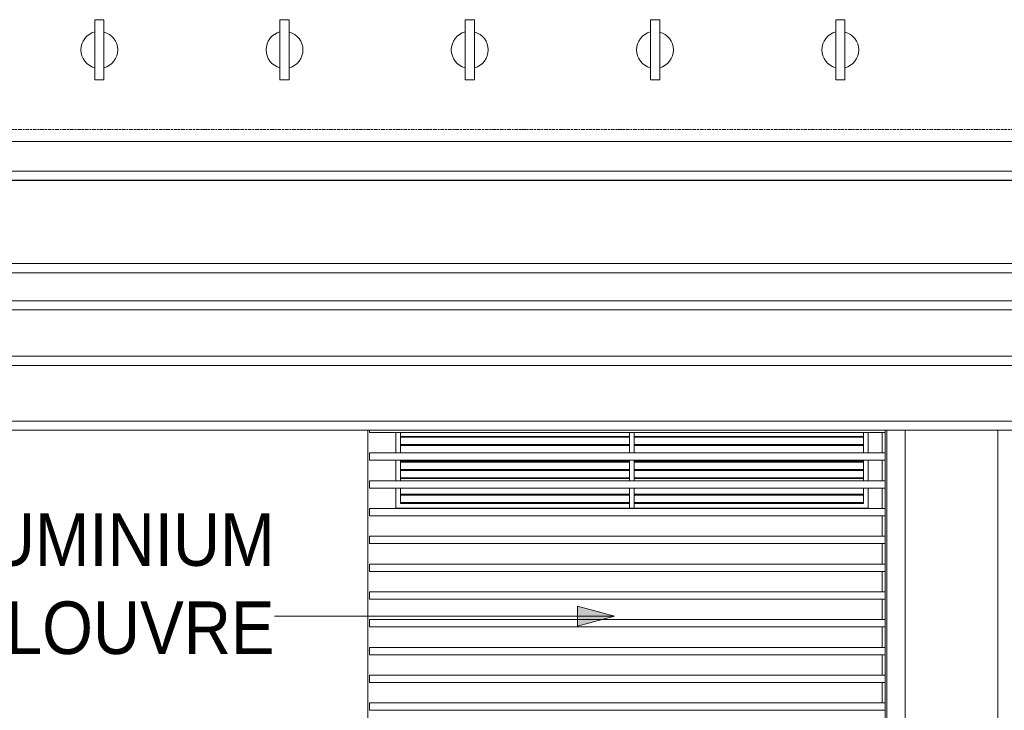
# Model space of a CAD drawing. Header units: millimetres. Extents: x -121668 to 127737, y 1553 to 34854.
# Tile 24 of 94: x -80719 to -75404, y 8313 to 12042. Entities that reach past the tile are written whole.
import ezdxf

# ---------------------------------------------------------------- set-up
doc = ezdxf.new("R2010")
doc.units = ezdxf.units.MM
doc.linetypes.add('Center', pattern=[40, 10, -5, 20, -5])
for name, color, linetype, lineweight in [('A-CLNG', 13, 'Continuous', 20), ('A-FLOR', 192, 'Continuous', 9), ('A-FLOR-LEVL', 51, 'Continuous', 9), ('A-GENM', 13, 'Continuous', 20), ('A-GLAZ', 151, 'Continuous', 9), ('A-GLAZ-CWMG', 51, 'Continuous', 20), ('A-WALL', 113, 'Continuous', 20), ('G-ANNO-TEXT', 231, 'Continuous', 5), ('S-BEAM', 12, 'Continuous', 20)]:
    doc.layers.add(name, color=color, linetype=linetype, lineweight=lineweight)
doc.styles.add('Swis721 BT_1', font='swiss.ttf', dxfattribs={"width": 0.89, "height": 283.821263})

# ---------------------------------------------------------------- blocks, each defined once
blk = doc.blocks.new('Rectangular Mullion - DLN_8 x 75mm _WD_-3302490-Copy of GBP_NORTH ELEAVTION')
at = {"layer": 'A-GLAZ-CWMG'}
for p, q in [((-76047.3, 5953), (-76047.3, 6063)), ((-76039.3, 5933), (-76039.3, 6083))]:
    blk.add_line(p, q, dxfattribs=at)
blk = doc.blocks.new('Rectangular Mullion - DLN_40 x 120mm _WD_-14199510-Copy of GBP_NORTH ELEAVTION')
at = {"layer": 'A-GLAZ-CWMG'}
for p, q in [((-78831.3, 8163), (-78831.3, 8203)), ((-76047.3, 8203), (-78831.3, 8203)), ((-76047.3, 8203), (-76047.3, 8163)), ((-76047.3, 8163), (-78831.3, 8163))]:
    blk.add_line(p, q, dxfattribs=at)
blk = doc.blocks.new('Rectangular Mullion - DLN_8 x 75mm _WD_-V3-Copy of GBP_NORTH ELEAVTION')
at = {"layer": 'A-GLAZ-CWMG'}
for p, q in [((-76047.3, 9703), (-76047.3, 9813)), ((-76039.3, 9683), (-76039.3, 9825))]:
    blk.add_line(p, q, dxfattribs=at)
blk = doc.blocks.new('Rectangular Mullion - DLN_40 x 120mm _WD_-V4-Copy of GBP_NORTH ELEAVTION')
at = {"layer": 'A-GLAZ-CWMG'}
for p, q in [((-78831.3, 9813), (-78831.3, 9825)), ((-76047.3, 9813), (-78831.3, 9813)), ((-76047.3, 9825), (-76047.3, 9813))]:
    blk.add_line(p, q, dxfattribs=at)
blk = doc.blocks.new('Structural Framing 1 - Structural Framing 1-10457552-Copy of GBP_NORTH ELEAVTION')
at = {"layer": 'S-BEAM'}
for p, q in [((-90689.3, 10725), (-48809.3, 10725)), ((-48539.3, 10675), (-90689.3, 10675)), ((-90689.3, 10525), (-48539.3, 10525)), ((-48809.3, 10475), (-90689.3, 10475))]:
    blk.add_line(p, q, dxfattribs=at)
blk = doc.blocks.new('DLN_Banner hook - DLN_Banner hook-V33-Copy of GBP_NORTH ELEAVTION')
at = {"layer": 'A-GENM'}
for p, q in [((-86264.3, 12042.4), (-86314.3, 12042.4)), ((-86314.3, 12042.4), (-86314.3, 11976.5)), ((-86264.3, 11975.4), (-86264.3, 12042.4)), ((-86314.3, 11976.5), (-86314.3, 11782.8)), ((-86264.3, 11975.4), (-86264.3, 11783.2)), ((-86314.3, 11868.4), (-86314.3, 11890.9)), ((-86264.3, 11890.9), (-86264.3, 11868.4)), ((-86314.3, 11782.8), (-86314.3, 11716.9)), ((-86264.4, 11716.9), (-86264.4, 11783.1)), ((-86314.3, 11716.9), (-86264.4, 11716.9))]:
    blk.add_line(p, q, dxfattribs=at)
for centre, radius, start, end in [((-86289.3, 11879.6), 100, 104.4775, 255.5225), ((-86289.3, 11879.3), 99.3, 284.4965, 75.4447)]:
    blk.add_arc(centre, radius, start, end, dxfattribs=at)
blk = doc.blocks.new('DLN_Louvre - 1300 x 750 _WH_ _ML02_-18895324-Copy of GBP_NORTH ELEAVTION')
at = {"layer": 'A-GLAZ'}
for p, q in [((-77426.8, 9813), (-77426.8, 9703)), ((-77401.8, 9703), (-77401.8, 9813)), ((-77401.8, 9787.3), (-77401.8, 9792.3)), ((-76164.3, 9792.3), (-77401.8, 9792.3)), ((-76164.3, 9787.3), (-77401.8, 9787.3)), ((-76164.3, 9813), (-76164.3, 9703)), ((-76164.3, 9792.3), (-76164.3, 9787.3)), ((-76139.3, 9703), (-76139.3, 9813)), ((-77401.8, 9742.7), (-77401.8, 9747.7)), ((-76164.3, 9747.7), (-77401.8, 9747.7)), ((-76164.3, 9742.7), (-77401.8, 9742.7)), ((-76164.3, 9747.7), (-76164.3, 9742.7)), ((-77426.8, 9663), (-77426.8, 9553)), ((-77401.8, 9553), (-77401.8, 9663)), ((-77401.8, 9653.4), (-77401.8, 9658.4)), ((-76164.3, 9658.4), (-77401.8, 9658.4)), ((-76164.3, 9653.4), (-77401.8, 9653.4)), ((-76164.3, 9663), (-76164.3, 9553)), ((-76164.3, 9658.4), (-76164.3, 9653.4)), ((-76139.3, 9553), (-76139.3, 9663)), ((-77401.8, 9608.8), (-77401.8, 9613.8)), ((-76164.3, 9613.8), (-77401.8, 9613.8)), ((-76164.3, 9608.8), (-77401.8, 9608.8)), ((-77401.8, 9564.1), (-77401.8, 9569.1)), ((-76164.3, 9569.1), (-77401.8, 9569.1)), ((-76164.3, 9613.8), (-76164.3, 9608.8)), ((-76164.3, 9569.1), (-76164.3, 9564.1)), ((-76164.3, 9564.1), (-77401.8, 9564.1)), ((-77426.8, 9513), (-77426.8, 9405.2)), ((-77401.8, 9430.2), (-77401.8, 9513)), ((-77401.8, 9474.8), (-77401.8, 9479.8)), ((-76164.3, 9479.8), (-77401.8, 9479.8)), ((-76164.3, 9474.8), (-77401.8, 9474.8)), ((-76164.3, 9513), (-76164.3, 9430.2)), ((-76164.3, 9479.8), (-76164.3, 9474.8)), ((-76139.3, 9405.2), (-76139.3, 9513)), ((-77401.8, 9430.2), (-77401.8, 9435.2)), ((-76164.3, 9435.2), (-77401.8, 9435.2)), ((-76164.3, 9430.2), (-77401.8, 9430.2)), ((-76164.3, 9430.2), (-77401.8, 9430.2)), ((-76164.3, 9435.2), (-76164.3, 9430.2)), ((-77426.8, 9405.2), (-76139.3, 9405.2))]:
    blk.add_line(p, q, dxfattribs=at)

msp = doc.modelspace()

# ---------------------------------------------------------------- hatches: boundary and pattern name
at = {"layer": 'G-ANNO-TEXT'}
msp.add_hatch(color=7, dxfattribs=at).paths.add_polyline_path([(-77509, 8821.8), (-77709, 8875.4), (-77709, 8768.2)], flags=0)

# ---------------------------------------------------------------- linework, layer by layer
at = {"layer": 'A-CLNG'}
for p, q in [((-90439.3, 10225), (-48689.3, 10225)), ((-48689.3, 10175), (-90439.3, 10175)), ((-90319.3, 9875), (-48809.3, 9875)), ((-48809.3, 9825), (-90319.3, 9825))]:
    msp.add_line(p, q, dxfattribs=at)
at = {"layer": 'A-FLOR', "lineweight": 15}
msp.add_line((-86439.3, 11385), (-71539.3, 11385), dxfattribs=at)
at = {"layer": 'A-FLOR'}
for p, q in [((-90449.3, 11225), (-63139.3, 11225)), ((-48679.3, 11175), (-90449.3, 11175))]:
    msp.add_line(p, q, dxfattribs=at)
at = {"layer": 'A-FLOR-LEVL', "linetype": 'Center', "lineweight": 5}
msp.add_line((-108303, 11450), (-8057.7, 11450), dxfattribs=at)
at = {"layer": 'A-WALL'}
msp.add_line((-48839.3, 11173.9), (-90289.3, 11173.9), dxfattribs=at)
at = {"layer": 'A-WALL', "lineweight": 15}
for p, q in [((-78839.3, 9825), (-78839.3, 5700)), ((-78689.3, 9703), (-78689.3, 9813)), ((-76139.3, 9813), (-76139.3, 9703)), ((-76064.3, 9703), (-76064.3, 9813)), ((-75939.3, 9825), (-75939.3, 8250)), ((-75439.3, 5700), (-75439.3, 9825)), ((-78689.3, 9553), (-78689.3, 9663)), ((-76139.3, 9663), (-76139.3, 9553)), ((-76064.3, 9553), (-76064.3, 9663)), ((-78689.3, 9405.2), (-78689.3, 9513)), ((-76139.3, 9513), (-76139.3, 9405.2)), ((-76064.3, 9403), (-76064.3, 9513)), ((-76139.3, 9405.2), (-78689.3, 9405.2)), ((-76064.3, 9253), (-76064.3, 9363)), ((-76064.3, 9103), (-76064.3, 9213)), ((-76064.3, 8953), (-76064.3, 9063)), ((-76064.3, 8803), (-76064.3, 8913)), ((-76064.3, 8653), (-76064.3, 8763)), ((-76064.3, 8503), (-76064.3, 8613)), ((-76064.3, 8353), (-76064.3, 8463))]:
    msp.add_line(p, q, dxfattribs=at)
at = {"layer": 'G-ANNO-TEXT', "color": 7}
for p, q in [((-77509, 8821.8), (-77709, 8875.4)), ((-77709, 8875.4), (-77709, 8768.2)), ((-77509, 8821.8), (-79343.4, 8821.8)), ((-77709, 8768.2), (-77509, 8821.8))]:
    msp.add_line(p, q, dxfattribs=at)

# ---------------------------------------------------------------- block references
at = {"layer": 'A-GENM'}
for p in [(6000, 0), (7000, 0), (8000, 0), (9000, 0), (10000, 0)]:
    msp.add_blockref('DLN_Banner hook - DLN_Banner hook-V33-Copy of GBP_NORTH ELEAVTION', p, dxfattribs=at)
at = {"layer": 'A-GLAZ'}
for p in [(-1262.5, 0), (0, 0)]:
    msp.add_blockref('DLN_Louvre - 1300 x 750 _WH_ _ML02_-18895324-Copy of GBP_NORTH ELEAVTION', p, dxfattribs=at)
at = {"layer": 'A-GLAZ-CWMG'}
for name, p in [('Rectangular Mullion - DLN_40 x 120mm _WD_-V4-Copy of GBP_NORTH ELEAVTION', (0, 0)), ('Rectangular Mullion - DLN_8 x 75mm _WD_-V3-Copy of GBP_NORTH ELEAVTION', (0, 0)), ('Rectangular Mullion - DLN_40 x 120mm _WD_-14199510-Copy of GBP_NORTH ELEAVTION', (0, 1500)), ('Rectangular Mullion - DLN_8 x 75mm _WD_-3302490-Copy of GBP_NORTH ELEAVTION', (0, 3600)), ('Rectangular Mullion - DLN_40 x 120mm _WD_-14199510-Copy of GBP_NORTH ELEAVTION', (0, 1350)), ('Rectangular Mullion - DLN_8 x 75mm _WD_-3302490-Copy of GBP_NORTH ELEAVTION', (0, 3450)), ('Rectangular Mullion - DLN_40 x 120mm _WD_-14199510-Copy of GBP_NORTH ELEAVTION', (0, 1200)), ('Rectangular Mullion - DLN_8 x 75mm _WD_-3302490-Copy of GBP_NORTH ELEAVTION', (0, 3300)), ('Rectangular Mullion - DLN_40 x 120mm _WD_-14199510-Copy of GBP_NORTH ELEAVTION', (0, 1050)), ('Rectangular Mullion - DLN_8 x 75mm _WD_-3302490-Copy of GBP_NORTH ELEAVTION', (0, 3150)), ('Rectangular Mullion - DLN_40 x 120mm _WD_-14199510-Copy of GBP_NORTH ELEAVTION', (0, 900)), ('Rectangular Mullion - DLN_8 x 75mm _WD_-3302490-Copy of GBP_NORTH ELEAVTION', (0, 3000)), ('Rectangular Mullion - DLN_40 x 120mm _WD_-14199510-Copy of GBP_NORTH ELEAVTION', (0, 750)), ('Rectangular Mullion - DLN_8 x 75mm _WD_-3302490-Copy of GBP_NORTH ELEAVTION', (0, 2850)), ('Rectangular Mullion - DLN_40 x 120mm _WD_-14199510-Copy of GBP_NORTH ELEAVTION', (0, 600)), ('Rectangular Mullion - DLN_8 x 75mm _WD_-3302490-Copy of GBP_NORTH ELEAVTION', (0, 2700)), ('Rectangular Mullion - DLN_40 x 120mm _WD_-14199510-Copy of GBP_NORTH ELEAVTION', (0, 450)), ('Rectangular Mullion - DLN_8 x 75mm _WD_-3302490-Copy of GBP_NORTH ELEAVTION', (0, 2550)), ('Rectangular Mullion - DLN_40 x 120mm _WD_-14199510-Copy of GBP_NORTH ELEAVTION', (0, 300)), ('Rectangular Mullion - DLN_8 x 75mm _WD_-3302490-Copy of GBP_NORTH ELEAVTION', (0, 2400)), ('Rectangular Mullion - DLN_40 x 120mm _WD_-14199510-Copy of GBP_NORTH ELEAVTION', (0, 150)), ('Rectangular Mullion - DLN_8 x 75mm _WD_-3302490-Copy of GBP_NORTH ELEAVTION', (0, 2250))]:
    msp.add_blockref(name, p, dxfattribs=at)
at = {"layer": 'S-BEAM'}
msp.add_blockref('Structural Framing 1 - Structural Framing 1-10457552-Copy of GBP_NORTH ELEAVTION', (0, 0), dxfattribs=at)

# ---------------------------------------------------------------- texts
at = {"layer": 'G-ANNO-TEXT', "color": 7, "insert": (-79343.4, 9377), "char_height": 283.82, "width": 2304, "attachment_point": 3, "line_spacing_factor": 1.00667, "style": 'Swis721 BT_1'}
msp.add_mtext('ALUMINIUM\\PLOUVRE', dxfattribs=at)

doc.saveas('drawing.dxf')
